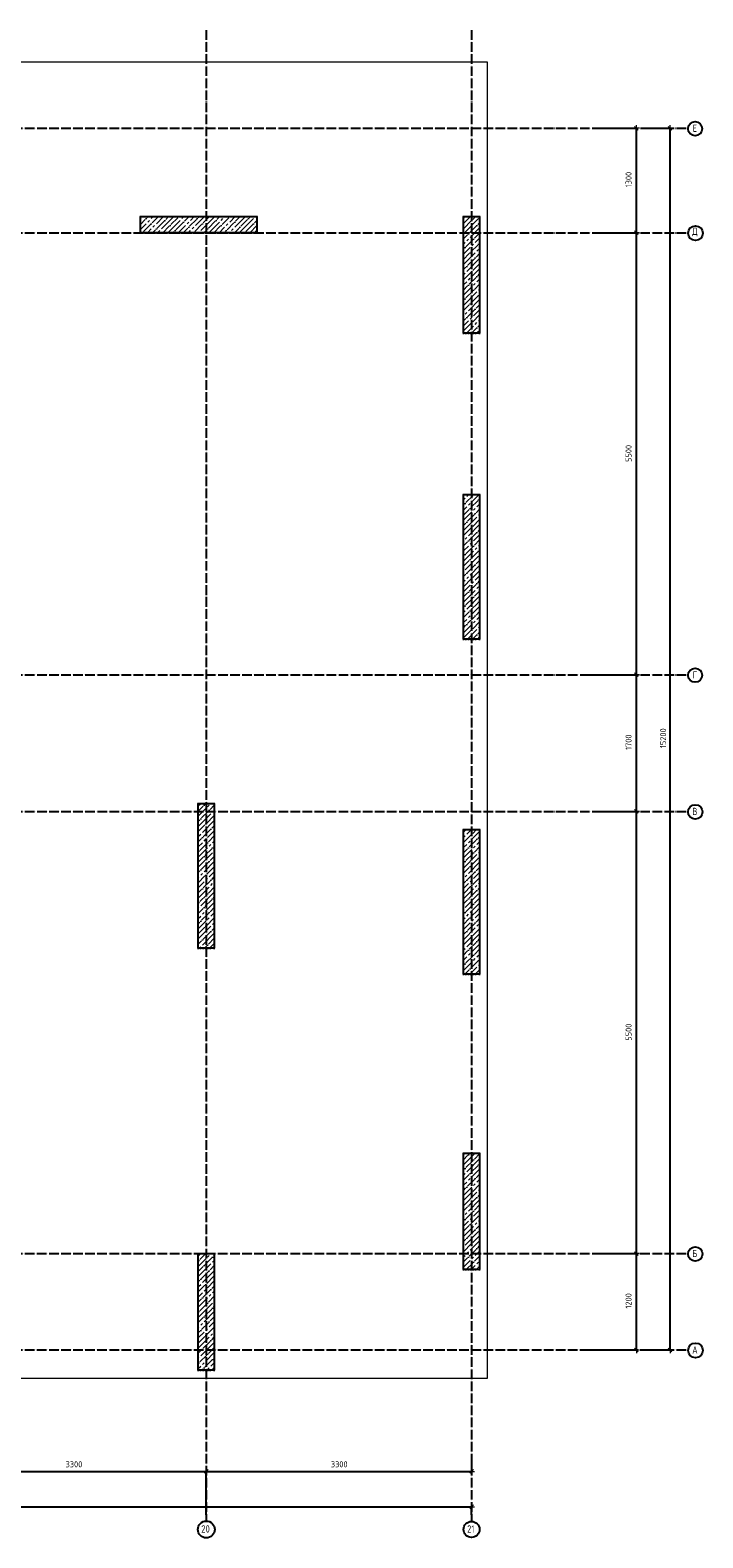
# Model space of a CAD drawing. Header units: millimetres. Extents: x 24180 to 116279, y -2337 to 52405.
# Tile 19 of 41: x 61889 to 70257, y -2337 to 16420. Entities that reach past the tile are written whole.
import ezdxf

# ---------------------------------------------------------------- set-up
doc = ezdxf.new("R2010")
doc.units = ezdxf.units.MM
doc.header["$PDMODE"] = 65
for name, pattern in [('______11', [150, 120, -15, 0, -15]), ('______5', [330, 240, -30, 30, -30]), ('______9', [30, 0, -30])]:
    doc.linetypes.add(name, pattern=pattern)
for name, color, linetype, lineweight in [('Standard', 7, 'Continuous', 25), ('Колонна (1)', 7, 'Continuous', 35), ('Колонна (2)', 7, 'Continuous', 35), ('Размерная линия_ общее', 7, 'Continuous', 13)]:
    doc.layers.add(name, color=color, linetype=linetype, lineweight=lineweight)
doc.layers.add('Осевая линия_ общее', color=7, linetype='______5', lineweight=13, true_color=0xa0a0a0)
doc.styles.add('ISOCPEUR', font='ISOCPEUR')
doc.dimstyles.new('DIMSTYLE_2', dxfattribs={"dimtxt": 75, "dimasz": 75, "dimexe": 0, "dimexo": 0, "dimgap": 37.5, "dimtad": 2, "dimdec": 0, "dimrnd": 5, "dimzin": 12, "dimdsep": 46, "dimtxsty": 'ISOCPEUR', "dimblk1": 'ALL_ML_STRICH', "dimblk2": 'ALL_ML_STRICH', "dimsah": 1, "dimcen": 0, "dimclrd": 256, "dimclre": 256, "dimclrt": 256, "dimadec": 0, "dimazin": 0, "dimtfac": 1, "dimtdec": 0, "dimtix": 1, "dimtmove": 2, "dimatfit": 3, "dimfxl": 0, "dimtzin": 0, "dimlwd": 0, "dimlwe": -1, "dimarcsym": 0})
doc.dimstyles.new('DIMSTYLE_3', dxfattribs={"dimtxt": 75, "dimasz": 75, "dimexe": 0, "dimexo": 0, "dimgap": 37.5, "dimtad": 2, "dimdec": 0, "dimrnd": 5, "dimzin": 12, "dimdsep": 46, "dimtxsty": 'ISOCPEUR', "dimblk1": 'ALL_ML_STRICH', "dimblk2": 'ALL_ML_STRICH', "dimsah": 1, "dimcen": 0, "dimclrd": 256, "dimclre": 256, "dimclrt": 256, "dimadec": 0, "dimazin": 0, "dimtfac": 1, "dimtdec": 0, "dimtix": 1, "dimtmove": 2, "dimatfit": 3, "dimfxl": 0, "dimtzin": 0, "dimlwd": 0, "dimlwe": -1, "dimarcsym": 0})
pattern_1 = [(45, (0, 0), (-63.63961, 63.63961), [120, -15, 0, -15]), (45, (-31.82, 31.82), (-63.63961, 63.63961), [240, -30, 30, -30])]

# ---------------------------------------------------------------- blocks, each defined once
blk = doc.blocks.new('ALL_ML_STRICH')
at = {"color": 0, "linetype": 'ByBlock', "lineweight": -2}
for p, q in [((-1, 0), (0.5, 0)), ((-0.3, -0.3), (0.3, 0.3)), ((0, -0.5), (0, 0.5))]:
    blk.add_line(p, q, dxfattribs=at)
blk = doc.blocks.new('*D4')
at = {"layer": 'DEFPOINTS', "transparency": 33554687}
for p in [(25300, -1950), (25300, -2060), (67380, -2060)]:
    blk.add_point(p, dxfattribs=at)
at = {"layer": 'Размерная линия_ общее', "lineweight": -2, "transparency": 33554687}
for p, q in [((25300, -2050), (25300, -1950)), ((25300, -1950), (67380, -1950)), ((67380, -2050), (67380, -1950))]:
    blk.add_line(p, q, dxfattribs=at)
at = {"layer": 'Размерная линия_ общее', "transparency": 33554687, "xscale": 75, "yscale": 75, "zscale": 75, "rotation": 180}
blk.add_blockref('ALL_ML_STRICH', (25300, -1950), dxfattribs=at)
at = {"layer": 'Размерная линия_ общее', "transparency": 33554687, "xscale": 75, "yscale": 75, "zscale": 75}
blk.add_blockref('ALL_ML_STRICH', (67380, -1950), dxfattribs=at)
at = {"layer": 'Размерная линия_ общее', "transparency": 33554687, "insert": (46340, -1852), "char_height": 75, "width": 375, "attachment_point": 5, "style": 'ISOCPEUR'}
blk.add_mtext('\\A1;{42080}', dxfattribs=at)
blk = doc.blocks.new('*D239')
at = {"layer": 'DEFPOINTS', "transparency": 33554687}
for p in [(60780, -1510), (60780, -2060), (64080, -2060)]:
    blk.add_point(p, dxfattribs=at)
at = {"layer": 'Размерная линия_ общее', "lineweight": -2, "transparency": 33554687}
for p, q in [((60780, -2050), (60780, -1510)), ((60780, -1510), (64080, -1510)), ((64080, -2050), (64080, -1510))]:
    blk.add_line(p, q, dxfattribs=at)
at = {"layer": 'Размерная линия_ общее', "transparency": 33554687, "xscale": 75, "yscale": 75, "zscale": 75, "rotation": 180}
blk.add_blockref('ALL_ML_STRICH', (60780, -1510), dxfattribs=at)
at = {"layer": 'Размерная линия_ общее', "transparency": 33554687, "xscale": 75, "yscale": 75, "zscale": 75}
blk.add_blockref('ALL_ML_STRICH', (64080, -1510), dxfattribs=at)
at = {"layer": 'Размерная линия_ общее', "transparency": 33554687, "insert": (62434, -1422), "char_height": 75, "width": 300, "attachment_point": 5, "style": 'ISOCPEUR'}
blk.add_mtext('\\A1;{3300}', dxfattribs=at)
blk = doc.blocks.new('*D240')
at = {"layer": 'DEFPOINTS', "transparency": 33554687}
for p in [(67380, -1337), (64080, -1510), (64080, -2060)]:
    blk.add_point(p, dxfattribs=at)
at = {"layer": 'Размерная линия_ общее', "lineweight": -2, "transparency": 33554687}
for p, q in [((67380, -1327), (67380, -1510)), ((64080, -2050), (64080, -1510)), ((64080, -1510), (67380, -1510))]:
    blk.add_line(p, q, dxfattribs=at)
at = {"layer": 'Размерная линия_ общее', "transparency": 33554687, "xscale": 75, "yscale": 75, "zscale": 75, "rotation": 180}
blk.add_blockref('ALL_ML_STRICH', (64080, -1510), dxfattribs=at)
at = {"layer": 'Размерная линия_ общее', "transparency": 33554687, "xscale": 75, "yscale": 75, "zscale": 75}
blk.add_blockref('ALL_ML_STRICH', (67380, -1510), dxfattribs=at)
at = {"layer": 'Размерная линия_ общее', "transparency": 33554687, "insert": (65734, -1422), "char_height": 75, "width": 300, "attachment_point": 5, "style": 'ISOCPEUR'}
blk.add_mtext('\\A1;{3300}', dxfattribs=at)
blk = doc.blocks.new('*D241')
at = {"layer": 'DEFPOINTS', "transparency": 33554687}
for p in [(69490, 15200), (69490, 0), (69850, 0)]:
    blk.add_point(p, dxfattribs=at)
at = {"layer": 'Размерная линия_ общее', "lineweight": -2, "transparency": 33554687}
for p, q in [((69500, 15200), (69850, 15200)), ((69850, 0), (69850, 15200)), ((69500, 0), (69850, 0))]:
    blk.add_line(p, q, dxfattribs=at)
at = {"layer": 'Размерная линия_ общее', "transparency": 33554687, "xscale": 75, "yscale": 75, "zscale": 75}
for p, rotation in [((69850, 15200), 90), ((69850, 0), 270)]:
    blk.add_blockref('ALL_ML_STRICH', p, dxfattribs=dict(at, rotation=rotation))
at = {"layer": 'Размерная линия_ общее', "transparency": 33554687, "insert": (69763, 7611), "char_height": 75, "width": 375, "attachment_point": 5, "rotation": 90, "style": 'ISOCPEUR'}
blk.add_mtext('\\A1;{15200}', dxfattribs=at)
blk = doc.blocks.new('*D242')
at = {"layer": 'DEFPOINTS', "transparency": 33554687}
for p in [(68910, 1200), (68810, 0), (69431, 0)]:
    blk.add_point(p, dxfattribs=at)
at = {"layer": 'Размерная линия_ общее', "lineweight": -2, "transparency": 33554687}
for p, q in [((68920, 1200), (69431, 1200)), ((69431, 0), (69431, 1200)), ((68820, 0), (69431, 0))]:
    blk.add_line(p, q, dxfattribs=at)
at = {"layer": 'Размерная линия_ общее', "transparency": 33554687, "xscale": 75, "yscale": 75, "zscale": 75}
for p, rotation in [((69431, 1200), 90), ((69431, 0), 270)]:
    blk.add_blockref('ALL_ML_STRICH', p, dxfattribs=dict(at, rotation=rotation))
at = {"layer": 'Размерная линия_ общее', "transparency": 33554687, "insert": (69333, 611), "char_height": 75, "width": 300, "attachment_point": 5, "rotation": 90, "style": 'ISOCPEUR'}
blk.add_mtext('\\A1;{1200}', dxfattribs=at)
blk = doc.blocks.new('*D243')
at = {"layer": 'DEFPOINTS', "transparency": 33554687}
for p in [(68910, 6700), (68910, 1200), (69431, 1200)]:
    blk.add_point(p, dxfattribs=at)
at = {"layer": 'Размерная линия_ общее', "lineweight": -2, "transparency": 33554687}
for p, q in [((68920, 6700), (69431, 6700)), ((69431, 1200), (69431, 6700)), ((68920, 1200), (69431, 1200))]:
    blk.add_line(p, q, dxfattribs=at)
at = {"layer": 'Размерная линия_ общее', "transparency": 33554687, "xscale": 75, "yscale": 75, "zscale": 75}
for p, rotation in [((69431, 6700), 90), ((69431, 1200), 270)]:
    blk.add_blockref('ALL_ML_STRICH', p, dxfattribs=dict(at, rotation=rotation))
at = {"layer": 'Размерная линия_ общее', "transparency": 33554687, "insert": (69333, 3954), "char_height": 75, "width": 300, "attachment_point": 5, "rotation": 90, "style": 'ISOCPEUR'}
blk.add_mtext('\\A1;{5500}', dxfattribs=at)
blk = doc.blocks.new('*D244')
at = {"layer": 'DEFPOINTS', "transparency": 33554687}
for p in [(68810, 8400), (68910, 6700), (69431, 6700)]:
    blk.add_point(p, dxfattribs=at)
at = {"layer": 'Размерная линия_ общее', "lineweight": -2, "transparency": 33554687}
for p, q in [((68820, 8400), (69431, 8400)), ((69431, 6700), (69431, 8400)), ((68920, 6700), (69431, 6700))]:
    blk.add_line(p, q, dxfattribs=at)
at = {"layer": 'Размерная линия_ общее', "transparency": 33554687, "xscale": 75, "yscale": 75, "zscale": 75}
for p, rotation in [((69431, 8400), 90), ((69431, 6700), 270)]:
    blk.add_blockref('ALL_ML_STRICH', p, dxfattribs=dict(at, rotation=rotation))
at = {"layer": 'Размерная линия_ общее', "transparency": 33554687, "insert": (69333, 7561), "char_height": 75, "width": 300, "attachment_point": 5, "rotation": 90, "style": 'ISOCPEUR'}
blk.add_mtext('\\A1;{1700}', dxfattribs=at)
blk = doc.blocks.new('*D245')
at = {"layer": 'DEFPOINTS', "transparency": 33554687}
for p in [(68910, 13900), (68810, 8400), (69431, 8400)]:
    blk.add_point(p, dxfattribs=at)
at = {"layer": 'Размерная линия_ общее', "lineweight": -2, "transparency": 33554687}
for p, q in [((68920, 13900), (69431, 13900)), ((69431, 8400), (69431, 13900)), ((68820, 8400), (69431, 8400))]:
    blk.add_line(p, q, dxfattribs=at)
at = {"layer": 'Размерная линия_ общее', "transparency": 33554687, "xscale": 75, "yscale": 75, "zscale": 75}
for p, rotation in [((69431, 13900), 90), ((69431, 8400), 270)]:
    blk.add_blockref('ALL_ML_STRICH', p, dxfattribs=dict(at, rotation=rotation))
at = {"layer": 'Размерная линия_ общее', "transparency": 33554687, "insert": (69333, 11154), "char_height": 75, "width": 300, "attachment_point": 5, "rotation": 90, "style": 'ISOCPEUR'}
blk.add_mtext('\\A1;{5500}', dxfattribs=at)
blk = doc.blocks.new('*D246')
at = {"layer": 'DEFPOINTS', "transparency": 33554687}
for p in [(68910, 15200), (68910, 13900), (69431, 13900)]:
    blk.add_point(p, dxfattribs=at)
at = {"layer": 'Размерная линия_ общее', "lineweight": -2, "transparency": 33554687}
for p, q in [((68920, 15200), (69431, 15200)), ((69431, 13900), (69431, 15200)), ((68920, 13900), (69431, 13900))]:
    blk.add_line(p, q, dxfattribs=at)
at = {"layer": 'Размерная линия_ общее', "transparency": 33554687, "xscale": 75, "yscale": 75, "zscale": 75}
for p, rotation in [((69431, 15200), 90), ((69431, 13900), 270)]:
    blk.add_blockref('ALL_ML_STRICH', p, dxfattribs=dict(at, rotation=rotation))
at = {"layer": 'Размерная линия_ общее', "transparency": 33554687, "insert": (69333, 14561), "char_height": 75, "width": 300, "attachment_point": 5, "rotation": 90, "style": 'ISOCPEUR'}
blk.add_mtext('\\A1;{1300}', dxfattribs=at)

msp = doc.modelspace()

# ---------------------------------------------------------------- hatches: boundary and pattern name
at = {"layer": 'Колонна (1)', "lineweight": 18, "transparency": 33554687}
h = msp.add_hatch(dxfattribs=at)
h.set_pattern_fill('__________539', color=256, scale=30, style=0, pattern_type=2)
h.set_pattern_definition(pattern_1)
h.paths.add_polyline_path([(67280, 10645), (67280, 8845), (67480, 8845), (67480, 10645)], flags=0)
h = msp.add_hatch(dxfattribs=at)
h.set_pattern_fill('__________539', color=256, scale=30, style=0, pattern_type=2)
h.set_pattern_definition(pattern_1)
h.paths.add_polyline_path([(63980, 6800), (63980, 5000), (64180, 5000), (64180, 6800)], flags=0)
h = msp.add_hatch(dxfattribs=at)
h.set_pattern_fill('__________539', color=256, scale=30, style=0, pattern_type=2)
h.set_pattern_definition(pattern_1)
h.paths.add_polyline_path([(67280, 6475), (67280, 4675), (67480, 4675), (67480, 6475)], flags=0)
at = {"layer": 'Колонна (2)', "lineweight": 18, "transparency": 33554687}
h = msp.add_hatch(dxfattribs=at)
h.set_pattern_fill('__________539', color=256, scale=30, style=0, pattern_type=2)
h.set_pattern_definition(pattern_1)
h.paths.add_polyline_path([(64710, 14100), (63260, 14100), (63260, 13900), (64710, 13900)], flags=0)
h = msp.add_hatch(dxfattribs=at)
h.set_pattern_fill('__________539', color=256, scale=30, style=0, pattern_type=2)
h.set_pattern_definition(pattern_1)
h.paths.add_polyline_path([(67480, 12650), (67480, 14100), (67280, 14100), (67280, 12650)], flags=0)
h = msp.add_hatch(dxfattribs=at)
h.set_pattern_fill('__________539', color=256, scale=30, style=0, pattern_type=2)
h.set_pattern_definition(pattern_1)
h.paths.add_polyline_path([(67280, 2450), (67280, 1000), (67480, 1000), (67480, 2450)], flags=0)
h = msp.add_hatch(dxfattribs=at)
h.set_pattern_fill('__________539', color=256, scale=30, style=0, pattern_type=2)
h.set_pattern_definition(pattern_1)
h.paths.add_polyline_path([(63980, 1200), (63980, -250), (64180, -250), (64180, 1200)], flags=0)

# ---------------------------------------------------------------- linework, layer by layer
at = {"color": 7, "linetype": 'Continuous', "lineweight": -3, "transparency": 33554687}
for p, q in [((67280, 12650), (67280, 14100)), ((67280, 14100), (67480, 14100)), ((67480, 14100), (67480, 12650)), ((67480, 12650), (67280, 12650)), ((67280, 8845), (67280, 10645)), ((67280, 10645), (67480, 10645)), ((67480, 10645), (67480, 8845)), ((67480, 8845), (67280, 8845)), ((63980, 5000), (63980, 6800)), ((63980, 6800), (64180, 6800)), ((64180, 6800), (64180, 5000)), ((67280, 4675), (67280, 6475)), ((67280, 6475), (67480, 6475)), ((67480, 6475), (67480, 4675)), ((64180, 5000), (63980, 5000)), ((67480, 4675), (67280, 4675)), ((63980, -250), (63980, 1200)), ((63980, 1200), (64180, 1200)), ((64180, 1200), (64180, -250)), ((64180, -250), (63980, -250))]:
    msp.add_line(p, q, dxfattribs=at)
at = {"layer": 'Standard', "color": 7, "linetype": 'Continuous', "lineweight": -3, "transparency": 33554687}
for p, q in [((63260, 13900), (63260, 14100)), ((63260, 14100), (64710, 14100)), ((64710, 14100), (64710, 13900)), ((64710, 13900), (63260, 13900)), ((67280, 1000), (67280, 2450)), ((67280, 2450), (67480, 2450)), ((67480, 2450), (67480, 1000)), ((67480, 1000), (67280, 1000))]:
    msp.add_line(p, q, dxfattribs=at)
at = {"layer": 'Standard', "color": 7, "linetype": 'Continuous', "lineweight": 13, "transparency": 33554687}
msp.add_lwpolyline([(25100, -350), (67580, -350), (67580, 16020), (25100, 16020), (25100, -350)], dxfattribs=at)
at = {"layer": 'Колонна (1)', "color": 7, "linetype": '______9', "lineweight": -3, "transparency": 33554687}
for p, q in [((67280, 10645), (67280, 8845)), ((67480, 10645), (67280, 10645)), ((67480, 8845), (67480, 10645)), ((67280, 8845), (67480, 8845)), ((63980, 6800), (63980, 5000)), ((64180, 6800), (63980, 6800)), ((64180, 5000), (64180, 6800)), ((67280, 6475), (67280, 4675)), ((67480, 6475), (67280, 6475)), ((67480, 4675), (67480, 6475)), ((63980, 5000), (64180, 5000)), ((67280, 4675), (67480, 4675))]:
    msp.add_line(p, q, dxfattribs=at)
at = {"layer": 'Колонна (2)', "color": 7, "linetype": '______9', "lineweight": -3, "transparency": 33554687}
for p, q in [((64710, 14100), (63260, 14100)), ((63260, 14100), (63260, 13900)), ((64710, 13900), (64710, 14100)), ((67480, 14100), (67280, 14100)), ((67280, 14100), (67280, 12650)), ((67480, 12650), (67480, 14100)), ((63260, 13900), (64710, 13900)), ((67280, 12650), (67480, 12650)), ((67280, 2450), (67280, 1000)), ((67480, 2450), (67280, 2450)), ((67480, 1000), (67480, 2450)), ((63980, 1200), (63980, -250)), ((64180, 1200), (63980, 1200)), ((64180, -250), (64180, 1200)), ((67280, 1000), (67480, 1000)), ((63980, -250), (64180, -250))]:
    msp.add_line(p, q, dxfattribs=at)
at = {"layer": 'Осевая линия_ общее', "color": 253, "linetype": '______11', "lineweight": -3, "true_color": 0xa0a0a0, "transparency": 33554687}
for p, q in [((64080, 16420), (64080, -2123)), ((67380, 16420), (67380, -2123)), ((24600, 15200), (70073.9, 15200)), ((24600, 13900), (70073.9, 13900)), ((24600, 8400), (70073.9, 8400)), ((24600, 6700), (70073.9, 6700)), ((25200, 1200), (70073.9, 1200)), ((25200, 0), (70073.9, 0))]:
    msp.add_line(p, q, dxfattribs=at)
at = {"layer": 'Осевая линия_ общее', "color": 7, "linetype": 'Continuous', "lineweight": -3, "transparency": 33554687}
for centre, radius in [((70161.6, 15194.2), 87.7), ((70165.6, 13894.2), 91.7), ((70161.6, 8394.2), 87.7), ((70163.5, 6694.2), 89.6), ((70163.5, 1194.2), 89.6), ((70165.6, -5.8), 91.7), ((64080.5, -2232.4), 104.8), ((67380.1, -2232.4), 99.1)]:
    msp.add_circle(centre, radius, dxfattribs=at)

# ---------------------------------------------------------------- texts
at = {"layer": 'Осевая линия_ общее', "color": 7, "linetype": 'Continuous', "lineweight": -3, "transparency": 33554687, "char_height": 90, "attachment_point": 7, "style": 'ISOCPEUR'}
for s, insert, width in [('\\W0.78;Е', (70130.1, 15155), 97.922), ('\\W0.82;Д', (70125.1, 13855), 117.794), ('\\W0.78;Г', (70130.1, 8355), 97.922), ('\\W0.80;В', (70127.5, 6655), 107.95), ('\\W0.80;Б', (70127.5, 1155), 107.95), ('\\W0.82;А', (70125.1, -45), 117.794), ('\\W0.87;20', (64017.5, -2271.5), 165.244), ('\\W0.75;21', (67326.1, -2271.5), 141.684)]:
    msp.add_mtext(s, dxfattribs=dict(at, insert=insert, width=width))

# ---------------------------------------------------------------- dimensions: what is measured, and where the dimension line sits
at = {"layer": 'Размерная линия_ общее', "transparency": 33554687}
for base, p1, p2, picture, middle in [((69431, 15200), (68920, 13900), (68920, 15200), '*D246', (69333.5, 14561.2)), ((69850.1, 15200), (69500, 0), (69500, 15200), '*D241', (69762.6, 7611.2)), ((69431, 13900), (68820, 8400), (68920, 13900), '*D245', (69333.5, 11153.8)), ((69431, 8400), (68920, 6700), (68820, 8400), '*D244', (69333.5, 7561.2)), ((69431, 6700), (68920, 1200), (68920, 6700), '*D243', (69333.5, 3953.7)), ((69431, 1200), (68820, 0), (68920, 1200), '*D242', (69333.5, 611.3))]:
    dim = msp.add_linear_dim(base=base, p1=p1, p2=p2, angle=90, dimstyle='DIMSTYLE_3', override={"dimpost": '<>', "dimclrd": 256, "dimclre": 256, "dimclrt": 256, "dimlwd": 0, "dimlwe": 65535}, dxfattribs=at)
    dim.commit()
    dim.dimension.update_dxf_attribs({"geometry": picture, "text_midpoint": middle, "dimtype": 160})
for base, p1, p2, dimstyle, picture, middle in [((64080, -1509.7), (60780, -2050), (64080, -2050), 'DIMSTYLE_3', '*D239', (62433.7, -1422.2)), ((67380, -1509.7), (64080, -2050), (67380, -1327.3), 'DIMSTYLE_3', '*D240', (65733.7, -1422.2)), ((67380, -1949.7), (25300, -2050), (67380, -2050), 'DIMSTYLE_2', '*D4', (46340, -1852.2))]:
    dim = msp.add_linear_dim(base=base, p1=p1, p2=p2, dimstyle=dimstyle, override={"dimpost": '<>', "dimclrd": 256, "dimclre": 256, "dimclrt": 256, "dimlwd": 0, "dimlwe": 65535}, dxfattribs=at)
    dim.commit()
    dim.dimension.update_dxf_attribs({"geometry": picture, "text_midpoint": middle, "dimtype": 160})

doc.saveas('drawing.dxf')
